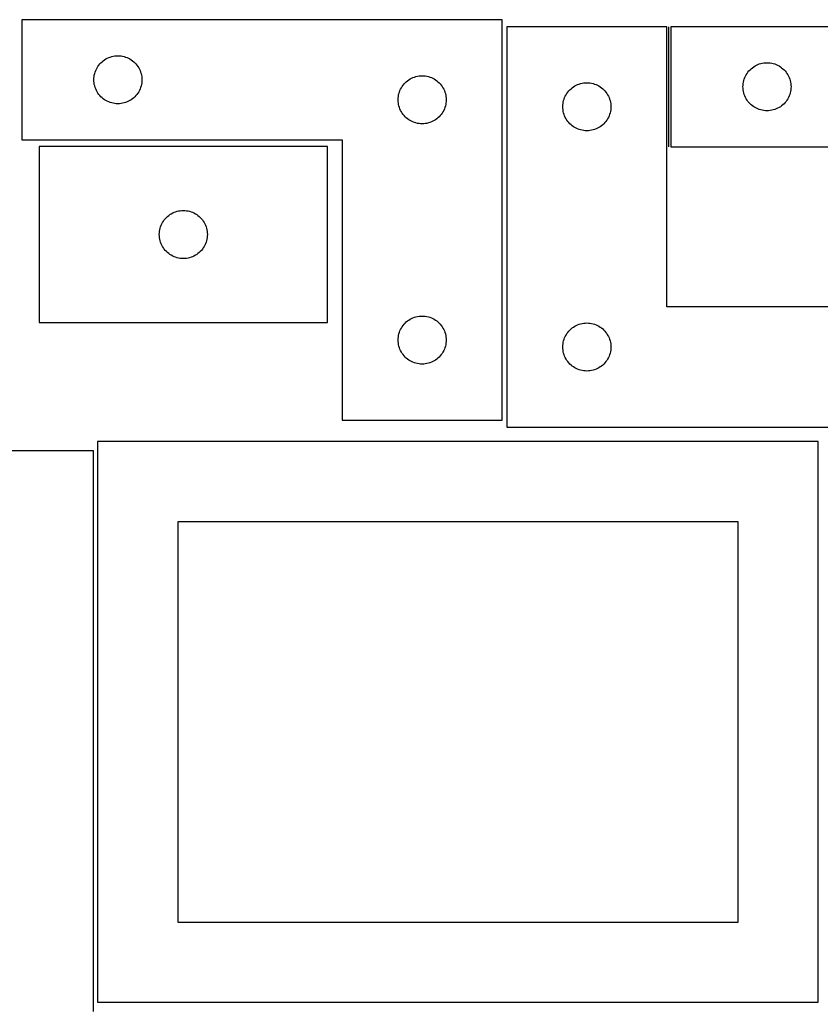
# Model space of a CAD drawing. Header units: millimetres. Extents: x 7 to 1243, y 7 to 2493.
# Tile 10 of 16: x 249 to 549, y 2124 to 2493. Entities that reach past the tile are written whole.
import ezdxf

# ---------------------------------------------------------------- set-up
doc = ezdxf.new("R2010")
doc.units = ezdxf.units.MM
doc.layers.add('COMMON', color=5, linetype='CONTINUOUS', true_color=0x0000ff)
doc.layers.add('CUT', color=7, linetype='CONTINUOUS', true_color=0x000000)

msp = doc.modelspace()

# ---------------------------------------------------------------- linework, layer by layer
at = {"layer": 'COMMON'}
msp.add_line((492.090542, 2445.639924), (492.090542, 2490.639924), dxfattribs=at)
at = {"layer": 'CUT'}
for p, q in [((429.633388, 2493.252965), (249.633388, 2493.252965)), ((249.633388, 2493.252965), (249.633388, 2448.252965)), ((429.633388, 2343.252965), (429.633388, 2493.252965)), ((491.340541, 2490.639924), (431.340541, 2490.639924)), ((431.340541, 2490.639924), (431.340541, 2340.639924)), ((491.340541, 2385.639924), (491.340541, 2490.639924)), ((672.840542, 2490.639924), (492.840542, 2490.639924)), ((492.840542, 2490.639924), (492.840542, 2445.639924)), ((280.633256, 2478.236191), (281.133388, 2478.547193)), ((281.133388, 2478.547193), (281.65279, 2478.824819)), ((281.65279, 2478.824819), (282.189237, 2479.06788)), ((282.189237, 2479.06788), (282.740433, 2479.275336)), ((282.740433, 2479.275336), (283.304017, 2479.446297)), ((283.304017, 2479.446297), (283.877575, 2479.580032)), ((283.877575, 2479.580032), (284.458653, 2479.675968)), ((284.458653, 2479.675968), (285.04476, 2479.733695)), ((285.04476, 2479.733695), (285.633388, 2479.752965)), ((285.633388, 2479.752965), (286.222016, 2479.733695)), ((286.222016, 2479.733695), (286.808124, 2479.675968)), ((286.808124, 2479.675968), (287.389201, 2479.580032)), ((287.389201, 2479.580032), (287.96276, 2479.446297)), ((287.96276, 2479.446297), (288.526344, 2479.275336)), ((288.526344, 2479.275336), (289.077539, 2479.06788)), ((289.077539, 2479.06788), (289.613987, 2478.824819)), ((289.613987, 2478.824819), (290.133388, 2478.547193)), ((290.133388, 2478.547193), (290.63352, 2478.236191)), ((277.561534, 2474.733563), (277.83916, 2475.252965)), ((277.83916, 2475.252965), (278.150162, 2475.753097)), ((278.150162, 2475.753097), (278.493208, 2476.231817)), ((278.493208, 2476.231817), (278.86683, 2476.687077)), ((278.86683, 2476.687077), (279.269427, 2477.116926)), ((279.269427, 2477.116926), (279.699276, 2477.519523)), ((279.699276, 2477.519523), (280.154535, 2477.893145)), ((280.154535, 2477.893145), (280.633256, 2478.236191)), ((290.63352, 2478.236191), (291.112241, 2477.893145)), ((291.112241, 2477.893145), (291.567501, 2477.519523)), ((291.567501, 2477.519523), (291.997349, 2477.116926)), ((291.997349, 2477.116926), (292.399947, 2476.687077)), ((292.399947, 2476.687077), (292.773568, 2476.231817)), ((292.773568, 2476.231817), (293.116615, 2475.753097)), ((293.116615, 2475.753097), (293.427617, 2475.252965)), ((293.427617, 2475.252965), (293.705243, 2474.733563)), ((522.476581, 2474.503885), (522.906429, 2474.906482)), ((522.906429, 2474.906482), (523.361689, 2475.280104)), ((523.361689, 2475.280104), (523.84041, 2475.623151)), ((523.84041, 2475.623151), (524.340542, 2475.934153)), ((524.340542, 2475.934153), (524.859943, 2476.211779)), ((524.859943, 2476.211779), (525.396391, 2476.45484)), ((525.396391, 2476.45484), (525.947586, 2476.662295)), ((525.947586, 2476.662295), (526.51117, 2476.833257)), ((526.51117, 2476.833257), (527.084729, 2476.966992)), ((527.084729, 2476.966992), (527.665806, 2477.062928)), ((527.665806, 2477.062928), (528.251913, 2477.120654)), ((528.251913, 2477.120654), (528.840542, 2477.139924)), ((528.840542, 2477.139924), (529.42917, 2477.120654)), ((529.42917, 2477.120654), (530.015277, 2477.062928)), ((530.015277, 2477.062928), (530.596355, 2476.966992)), ((530.596355, 2476.966992), (531.169913, 2476.833257)), ((531.169913, 2476.833257), (531.733497, 2476.662295)), ((531.733497, 2476.662295), (532.284693, 2476.45484)), ((532.284693, 2476.45484), (532.82114, 2476.211779)), ((532.82114, 2476.211779), (533.340542, 2475.934153)), ((533.340542, 2475.934153), (533.840674, 2475.623151)), ((533.840674, 2475.623151), (534.319394, 2475.280104)), ((534.319394, 2475.280104), (534.774654, 2474.906482)), ((534.774654, 2474.906482), (535.204503, 2474.503885)), ((276.633388, 2470.752965), (276.652658, 2471.341593)), ((276.652658, 2471.341593), (276.710385, 2471.9277)), ((276.710385, 2471.9277), (276.806321, 2472.508777)), ((276.806321, 2472.508777), (276.940056, 2473.082336)), ((276.940056, 2473.082336), (277.111017, 2473.64592)), ((277.111017, 2473.64592), (277.318473, 2474.197115)), ((277.318473, 2474.197115), (277.561534, 2474.733563)), ((293.705243, 2474.733563), (293.948304, 2474.197115)), ((293.948304, 2474.197115), (294.155759, 2473.64592)), ((294.155759, 2473.64592), (294.326721, 2473.082336)), ((294.326721, 2473.082336), (294.460456, 2472.508777)), ((294.460456, 2472.508777), (294.556392, 2471.9277)), ((294.556392, 2471.9277), (294.614119, 2471.341593)), ((294.614119, 2471.341593), (294.633388, 2470.752965)), ((395.133388, 2471.047193), (395.65279, 2471.324819)), ((395.65279, 2471.324819), (396.189237, 2471.56788)), ((396.189237, 2471.56788), (396.740433, 2471.775336)), ((396.740433, 2471.775336), (397.304017, 2471.946297)), ((397.304017, 2471.946297), (397.877575, 2472.080032)), ((397.877575, 2472.080032), (398.458653, 2472.175968)), ((398.458653, 2472.175968), (399.04476, 2472.233695)), ((399.04476, 2472.233695), (399.633388, 2472.252965)), ((399.633388, 2472.252965), (400.222016, 2472.233695)), ((400.222016, 2472.233695), (400.808124, 2472.175968)), ((400.808124, 2472.175968), (401.389201, 2472.080032)), ((401.389201, 2472.080032), (401.96276, 2471.946297)), ((401.96276, 2471.946297), (402.526344, 2471.775336)), ((402.526344, 2471.775336), (403.077539, 2471.56788)), ((403.077539, 2471.56788), (403.613987, 2471.324819)), ((403.613987, 2471.324819), (404.133388, 2471.047193)), ((520.31817, 2471.032879), (520.525626, 2471.584075)), ((520.525626, 2471.584075), (520.768687, 2472.120522)), ((520.768687, 2472.120522), (521.046313, 2472.639924)), ((521.046313, 2472.639924), (521.357315, 2473.140056)), ((521.357315, 2473.140056), (521.700362, 2473.618777)), ((521.700362, 2473.618777), (522.073983, 2474.074036)), ((522.073983, 2474.074036), (522.476581, 2474.503885)), ((535.204503, 2474.503885), (535.6071, 2474.074036)), ((535.6071, 2474.074036), (535.980722, 2473.618777)), ((535.980722, 2473.618777), (536.323768, 2473.140056)), ((536.323768, 2473.140056), (536.63477, 2472.639924)), ((536.63477, 2472.639924), (536.912396, 2472.120522)), ((536.912396, 2472.120522), (537.155457, 2471.584075)), ((537.155457, 2471.584075), (537.362913, 2471.032879)), ((276.652658, 2470.164336), (276.633388, 2470.752965)), ((276.710385, 2469.578229), (276.652658, 2470.164336)), ((276.806321, 2468.997152), (276.710385, 2469.578229)), ((276.940056, 2468.423593), (276.806321, 2468.997152)), ((277.111017, 2467.860009), (276.940056, 2468.423593)), ((277.318473, 2467.308814), (277.111017, 2467.860009)), ((294.155759, 2467.860009), (293.948304, 2467.308814)), ((294.326721, 2468.423593), (294.155759, 2467.860009)), ((294.460456, 2468.997152), (294.326721, 2468.423593)), ((294.556392, 2469.578229), (294.460456, 2468.997152)), ((294.614119, 2470.164336), (294.556392, 2469.578229)), ((294.633388, 2470.752965), (294.614119, 2470.164336)), ((391.561534, 2467.233563), (391.83916, 2467.752965)), ((391.83916, 2467.752965), (392.150162, 2468.253097)), ((392.150162, 2468.253097), (392.493208, 2468.731817)), ((392.493208, 2468.731817), (392.86683, 2469.187077)), ((392.86683, 2469.187077), (393.269427, 2469.616926)), ((393.269427, 2469.616926), (393.699276, 2470.019523)), ((393.699276, 2470.019523), (394.154535, 2470.393145)), ((394.154535, 2470.393145), (394.633256, 2470.736191)), ((394.633256, 2470.736191), (395.133388, 2471.047193)), ((404.133388, 2471.047193), (404.63352, 2470.736191)), ((404.63352, 2470.736191), (405.112241, 2470.393145)), ((405.112241, 2470.393145), (405.567501, 2470.019523)), ((405.567501, 2470.019523), (405.997349, 2469.616926)), ((405.997349, 2469.616926), (406.399947, 2469.187077)), ((406.399947, 2469.187077), (406.773568, 2468.731817)), ((406.773568, 2468.731817), (407.116615, 2468.253097)), ((407.116615, 2468.253097), (407.427617, 2467.752965)), ((407.427617, 2467.752965), (407.705243, 2467.233563)), ((455.406428, 2467.406482), (455.861688, 2467.780104)), ((455.861688, 2467.780104), (456.340409, 2468.123151)), ((456.340409, 2468.123151), (456.840541, 2468.434153)), ((456.840541, 2468.434153), (457.359942, 2468.711779)), ((457.359942, 2468.711779), (457.89639, 2468.95484)), ((457.89639, 2468.95484), (458.447585, 2469.162295)), ((458.447585, 2469.162295), (459.011169, 2469.333257)), ((459.011169, 2469.333257), (459.584728, 2469.466992)), ((459.584728, 2469.466992), (460.165805, 2469.562928)), ((460.165805, 2469.562928), (460.751912, 2469.620654)), ((460.751912, 2469.620654), (461.340541, 2469.639924)), ((461.340541, 2469.639924), (461.929169, 2469.620654)), ((461.929169, 2469.620654), (462.515276, 2469.562928)), ((462.515276, 2469.562928), (463.096354, 2469.466992)), ((463.096354, 2469.466992), (463.669912, 2469.333257)), ((463.669912, 2469.333257), (464.233496, 2469.162295)), ((464.233496, 2469.162295), (464.784692, 2468.95484)), ((464.784692, 2468.95484), (465.321139, 2468.711779)), ((465.321139, 2468.711779), (465.840541, 2468.434153)), ((465.840541, 2468.434153), (466.340673, 2468.123151)), ((466.340673, 2468.123151), (466.819393, 2467.780104)), ((466.819393, 2467.780104), (467.274653, 2467.406482)), ((519.840542, 2468.139924), (519.859811, 2468.728552)), ((519.859811, 2467.551296), (519.840542, 2468.139924)), ((519.859811, 2468.728552), (519.917538, 2469.31466)), ((519.917538, 2466.965188), (519.859811, 2467.551296)), ((519.917538, 2469.31466), (520.013474, 2469.895737)), ((520.013474, 2469.895737), (520.147209, 2470.469295)), ((520.147209, 2470.469295), (520.31817, 2471.032879)), ((537.362913, 2471.032879), (537.533874, 2470.469295)), ((537.533874, 2470.469295), (537.667609, 2469.895737)), ((537.667609, 2469.895737), (537.763545, 2469.31466)), ((537.763545, 2469.31466), (537.821272, 2468.728552)), ((537.821272, 2467.551296), (537.763545, 2466.965188)), ((537.821272, 2468.728552), (537.840542, 2468.139924)), ((537.840542, 2468.139924), (537.821272, 2467.551296)), ((277.561534, 2466.772366), (277.318473, 2467.308814)), ((277.83916, 2466.252965), (277.561534, 2466.772366)), ((278.150162, 2465.752832), (277.83916, 2466.252965)), ((278.493208, 2465.274112), (278.150162, 2465.752832)), ((278.86683, 2464.818852), (278.493208, 2465.274112)), ((279.269427, 2464.389004), (278.86683, 2464.818852)), ((279.699276, 2463.986406), (279.269427, 2464.389004)), ((280.154535, 2463.612785), (279.699276, 2463.986406)), ((291.567501, 2463.986406), (291.112241, 2463.612785)), ((291.997349, 2464.389004), (291.567501, 2463.986406)), ((292.399947, 2464.818852), (291.997349, 2464.389004)), ((292.773568, 2465.274112), (292.399947, 2464.818852)), ((293.116615, 2465.752832), (292.773568, 2465.274112)), ((293.427617, 2466.252965), (293.116615, 2465.752832)), ((293.705243, 2466.772366), (293.427617, 2466.252965)), ((293.948304, 2467.308814), (293.705243, 2466.772366)), ((390.633388, 2463.252965), (390.652658, 2463.841593)), ((390.652658, 2463.841593), (390.710385, 2464.4277)), ((390.710385, 2464.4277), (390.806321, 2465.008777)), ((390.806321, 2465.008777), (390.940056, 2465.582336)), ((390.940056, 2465.582336), (391.111017, 2466.14592)), ((391.111017, 2466.14592), (391.318473, 2466.697115)), ((391.318473, 2466.697115), (391.561534, 2467.233563)), ((407.705243, 2467.233563), (407.948304, 2466.697115)), ((407.948304, 2466.697115), (408.155759, 2466.14592)), ((408.155759, 2466.14592), (408.326721, 2465.582336)), ((408.326721, 2465.582336), (408.460456, 2465.008777)), ((408.460456, 2465.008777), (408.556392, 2464.4277)), ((408.556392, 2464.4277), (408.614119, 2463.841593)), ((408.614119, 2463.841593), (408.633388, 2463.252965)), ((452.818169, 2463.532879), (453.025625, 2464.084075)), ((453.025625, 2464.084075), (453.268686, 2464.620522)), ((453.268686, 2464.620522), (453.546312, 2465.139924)), ((453.546312, 2465.139924), (453.857314, 2465.640056)), ((453.857314, 2465.640056), (454.200361, 2466.118777)), ((454.200361, 2466.118777), (454.573982, 2466.574036)), ((454.573982, 2466.574036), (454.97658, 2467.003885)), ((454.97658, 2467.003885), (455.406428, 2467.406482)), ((467.274653, 2467.406482), (467.704502, 2467.003885)), ((467.704502, 2467.003885), (468.107099, 2466.574036)), ((468.107099, 2466.574036), (468.480721, 2466.118777)), ((468.480721, 2466.118777), (468.823767, 2465.640056)), ((468.823767, 2465.640056), (469.134769, 2465.139924)), ((469.134769, 2465.139924), (469.412395, 2464.620522)), ((469.412395, 2464.620522), (469.655456, 2464.084075)), ((469.655456, 2464.084075), (469.862912, 2463.532879)), ((520.013474, 2466.384111), (519.917538, 2466.965188)), ((520.147209, 2465.810553), (520.013474, 2466.384111)), ((520.31817, 2465.246969), (520.147209, 2465.810553)), ((520.525626, 2464.695773), (520.31817, 2465.246969)), ((520.768687, 2464.159326), (520.525626, 2464.695773)), ((521.046313, 2463.639924), (520.768687, 2464.159326)), ((536.912396, 2464.159326), (536.63477, 2463.639924)), ((537.155457, 2464.695773), (536.912396, 2464.159326)), ((537.362913, 2465.246969), (537.155457, 2464.695773)), ((537.533874, 2465.810553), (537.362913, 2465.246969)), ((537.667609, 2466.384111), (537.533874, 2465.810553)), ((537.763545, 2466.965188), (537.667609, 2466.384111)), ((280.633256, 2463.269738), (280.154535, 2463.612785)), ((281.133388, 2462.958736), (280.633256, 2463.269738)), ((281.65279, 2462.68111), (281.133388, 2462.958736)), ((282.189237, 2462.438049), (281.65279, 2462.68111)), ((282.740433, 2462.230593), (282.189237, 2462.438049)), ((283.304017, 2462.059632), (282.740433, 2462.230593)), ((283.877575, 2461.925897), (283.304017, 2462.059632)), ((284.458653, 2461.829961), (283.877575, 2461.925897)), ((285.04476, 2461.772234), (284.458653, 2461.829961)), ((285.633388, 2461.752965), (285.04476, 2461.772234)), ((286.222016, 2461.772234), (285.633388, 2461.752965)), ((286.808124, 2461.829961), (286.222016, 2461.772234)), ((287.389201, 2461.925897), (286.808124, 2461.829961)), ((287.96276, 2462.059632), (287.389201, 2461.925897)), ((288.526344, 2462.230593), (287.96276, 2462.059632)), ((289.077539, 2462.438049), (288.526344, 2462.230593)), ((289.613987, 2462.68111), (289.077539, 2462.438049)), ((290.133388, 2462.958736), (289.613987, 2462.68111)), ((290.63352, 2463.269738), (290.133388, 2462.958736)), ((291.112241, 2463.612785), (290.63352, 2463.269738)), ((390.652658, 2462.664336), (390.633388, 2463.252965)), ((390.710385, 2462.078229), (390.652658, 2462.664336)), ((390.806321, 2461.497152), (390.710385, 2462.078229)), ((390.940056, 2460.923593), (390.806321, 2461.497152)), ((391.111017, 2460.360009), (390.940056, 2460.923593)), ((391.318473, 2459.808814), (391.111017, 2460.360009)), ((408.155759, 2460.360009), (407.948304, 2459.808814)), ((408.326721, 2460.923593), (408.155759, 2460.360009)), ((408.460456, 2461.497152), (408.326721, 2460.923593)), ((408.556392, 2462.078229), (408.460456, 2461.497152)), ((408.614119, 2462.664336), (408.556392, 2462.078229)), ((408.633388, 2463.252965), (408.614119, 2462.664336)), ((452.340541, 2460.639924), (452.35981, 2461.228552)), ((452.35981, 2460.051296), (452.340541, 2460.639924)), ((452.35981, 2461.228552), (452.417537, 2461.81466)), ((452.417537, 2461.81466), (452.513473, 2462.395737)), ((452.513473, 2462.395737), (452.647208, 2462.969295)), ((452.647208, 2462.969295), (452.818169, 2463.532879)), ((469.862912, 2463.532879), (470.033873, 2462.969295)), ((470.033873, 2462.969295), (470.167608, 2462.395737)), ((470.167608, 2462.395737), (470.263544, 2461.81466)), ((470.263544, 2461.81466), (470.321271, 2461.228552)), ((470.321271, 2461.228552), (470.340541, 2460.639924)), ((470.340541, 2460.639924), (470.321271, 2460.051296)), ((521.357315, 2463.139792), (521.046313, 2463.639924)), ((521.700362, 2462.661071), (521.357315, 2463.139792)), ((522.073983, 2462.205812), (521.700362, 2462.661071)), ((522.476581, 2461.775963), (522.073983, 2462.205812)), ((522.906429, 2461.373366), (522.476581, 2461.775963)), ((523.361689, 2460.999744), (522.906429, 2461.373366)), ((523.84041, 2460.656698), (523.361689, 2460.999744)), ((524.340542, 2460.345695), (523.84041, 2460.656698)), ((524.859943, 2460.068069), (524.340542, 2460.345695)), ((533.340542, 2460.345695), (532.82114, 2460.068069)), ((533.840674, 2460.656698), (533.340542, 2460.345695)), ((534.319394, 2460.999744), (533.840674, 2460.656698)), ((534.774654, 2461.373366), (534.319394, 2460.999744)), ((535.204503, 2461.775963), (534.774654, 2461.373366)), ((535.6071, 2462.205812), (535.204503, 2461.775963)), ((535.980722, 2462.661071), (535.6071, 2462.205812)), ((536.323768, 2463.139792), (535.980722, 2462.661071)), ((536.63477, 2463.639924), (536.323768, 2463.139792)), ((391.561534, 2459.272366), (391.318473, 2459.808814)), ((391.83916, 2458.752965), (391.561534, 2459.272366)), ((392.150162, 2458.252832), (391.83916, 2458.752965)), ((392.493208, 2457.774112), (392.150162, 2458.252832)), ((392.86683, 2457.318852), (392.493208, 2457.774112)), ((393.269427, 2456.889004), (392.86683, 2457.318852)), ((393.699276, 2456.486406), (393.269427, 2456.889004)), ((394.154535, 2456.112785), (393.699276, 2456.486406)), ((405.567501, 2456.486406), (405.112241, 2456.112785)), ((405.997349, 2456.889004), (405.567501, 2456.486406)), ((406.399947, 2457.318852), (405.997349, 2456.889004)), ((406.773568, 2457.774112), (406.399947, 2457.318852)), ((407.116615, 2458.252832), (406.773568, 2457.774112)), ((407.427617, 2458.752965), (407.116615, 2458.252832)), ((407.705243, 2459.272366), (407.427617, 2458.752965)), ((407.948304, 2459.808814), (407.705243, 2459.272366)), ((452.417537, 2459.465188), (452.35981, 2460.051296)), ((452.513473, 2458.884111), (452.417537, 2459.465188)), ((452.647208, 2458.310553), (452.513473, 2458.884111)), ((452.818169, 2457.746969), (452.647208, 2458.310553)), ((453.025625, 2457.195773), (452.818169, 2457.746969)), ((453.268686, 2456.659326), (453.025625, 2457.195773)), ((453.546312, 2456.139924), (453.268686, 2456.659326)), ((469.412395, 2456.659326), (469.134769, 2456.139924)), ((469.655456, 2457.195773), (469.412395, 2456.659326)), ((469.862912, 2457.746969), (469.655456, 2457.195773)), ((470.033873, 2458.310553), (469.862912, 2457.746969)), ((470.167608, 2458.884111), (470.033873, 2458.310553)), ((470.263544, 2459.465188), (470.167608, 2458.884111)), ((470.321271, 2460.051296), (470.263544, 2459.465188)), ((525.396391, 2459.825008), (524.859943, 2460.068069)), ((525.947586, 2459.617553), (525.396391, 2459.825008)), ((526.51117, 2459.446592), (525.947586, 2459.617553)), ((527.084729, 2459.312857), (526.51117, 2459.446592)), ((527.665806, 2459.21692), (527.084729, 2459.312857)), ((528.251913, 2459.159194), (527.665806, 2459.21692)), ((528.840542, 2459.139924), (528.251913, 2459.159194)), ((529.42917, 2459.159194), (528.840542, 2459.139924)), ((530.015277, 2459.21692), (529.42917, 2459.159194)), ((530.596355, 2459.312857), (530.015277, 2459.21692)), ((531.169913, 2459.446592), (530.596355, 2459.312857)), ((531.733497, 2459.617553), (531.169913, 2459.446592)), ((532.284693, 2459.825008), (531.733497, 2459.617553)), ((532.82114, 2460.068069), (532.284693, 2459.825008)), ((394.633256, 2455.769738), (394.154535, 2456.112785)), ((395.133388, 2455.458736), (394.633256, 2455.769738)), ((395.65279, 2455.18111), (395.133388, 2455.458736)), ((396.189237, 2454.938049), (395.65279, 2455.18111)), ((396.740433, 2454.730593), (396.189237, 2454.938049)), ((397.304017, 2454.559632), (396.740433, 2454.730593)), ((397.877575, 2454.425897), (397.304017, 2454.559632)), ((398.458653, 2454.329961), (397.877575, 2454.425897)), ((399.04476, 2454.272234), (398.458653, 2454.329961)), ((399.633388, 2454.252965), (399.04476, 2454.272234)), ((400.222016, 2454.272234), (399.633388, 2454.252965)), ((400.808124, 2454.329961), (400.222016, 2454.272234)), ((401.389201, 2454.425897), (400.808124, 2454.329961)), ((401.96276, 2454.559632), (401.389201, 2454.425897)), ((402.526344, 2454.730593), (401.96276, 2454.559632)), ((403.077539, 2454.938049), (402.526344, 2454.730593)), ((403.613987, 2455.18111), (403.077539, 2454.938049)), ((404.133388, 2455.458736), (403.613987, 2455.18111)), ((404.63352, 2455.769738), (404.133388, 2455.458736)), ((405.112241, 2456.112785), (404.63352, 2455.769738)), ((453.857314, 2455.639792), (453.546312, 2456.139924)), ((454.200361, 2455.161071), (453.857314, 2455.639792)), ((454.573982, 2454.705812), (454.200361, 2455.161071)), ((454.97658, 2454.275963), (454.573982, 2454.705812)), ((455.406428, 2453.873366), (454.97658, 2454.275963)), ((455.861688, 2453.499744), (455.406428, 2453.873366)), ((456.340409, 2453.156698), (455.861688, 2453.499744)), ((456.840541, 2452.845695), (456.340409, 2453.156698)), ((457.359942, 2452.568069), (456.840541, 2452.845695)), ((465.840541, 2452.845695), (465.321139, 2452.568069)), ((466.340673, 2453.156698), (465.840541, 2452.845695)), ((466.819393, 2453.499744), (466.340673, 2453.156698)), ((467.274653, 2453.873366), (466.819393, 2453.499744)), ((467.704502, 2454.275963), (467.274653, 2453.873366)), ((468.107099, 2454.705812), (467.704502, 2454.275963)), ((468.480721, 2455.161071), (468.107099, 2454.705812)), ((468.823767, 2455.639792), (468.480721, 2455.161071)), ((469.134769, 2456.139924), (468.823767, 2455.639792)), ((457.89639, 2452.325008), (457.359942, 2452.568069)), ((458.447585, 2452.117553), (457.89639, 2452.325008)), ((459.011169, 2451.946592), (458.447585, 2452.117553)), ((459.584728, 2451.812857), (459.011169, 2451.946592)), ((460.165805, 2451.71692), (459.584728, 2451.812857)), ((460.751912, 2451.659194), (460.165805, 2451.71692)), ((461.340541, 2451.639924), (460.751912, 2451.659194)), ((461.929169, 2451.659194), (461.340541, 2451.639924)), ((462.515276, 2451.71692), (461.929169, 2451.659194)), ((463.096354, 2451.812857), (462.515276, 2451.71692)), ((463.669912, 2451.946592), (463.096354, 2451.812857)), ((464.233496, 2452.117553), (463.669912, 2451.946592)), ((464.784692, 2452.325008), (464.233496, 2452.117553)), ((465.321139, 2452.568069), (464.784692, 2452.325008)), ((249.633388, 2448.252965), (369.633388, 2448.252965)), ((364.15457, 2445.780061), (256.15457, 2445.780061)), ((256.15457, 2445.780061), (256.15457, 2379.780061)), ((364.15457, 2379.780061), (364.15457, 2445.780061)), ((369.633388, 2448.252965), (369.633388, 2343.252965)), ((492.840542, 2445.639924), (612.840542, 2445.639924)), ((303.790609, 2419.144022), (304.220458, 2419.546619)), ((304.220458, 2419.546619), (304.675717, 2419.920241)), ((304.675717, 2419.920241), (305.154438, 2420.263287)), ((305.154438, 2420.263287), (305.65457, 2420.574289)), ((305.65457, 2420.574289), (306.173972, 2420.851915)), ((306.173972, 2420.851915), (306.710419, 2421.094977)), ((306.710419, 2421.094977), (307.261615, 2421.302432)), ((307.261615, 2421.302432), (307.825199, 2421.473393)), ((307.825199, 2421.473393), (308.398757, 2421.607128)), ((308.398757, 2421.607128), (308.979835, 2421.703065)), ((308.979835, 2421.703065), (309.565942, 2421.760791)), ((309.565942, 2421.760791), (310.15457, 2421.780061)), ((310.15457, 2421.780061), (310.743198, 2421.760791)), ((310.743198, 2421.760791), (311.329306, 2421.703065)), ((311.329306, 2421.703065), (311.910383, 2421.607128)), ((311.910383, 2421.607128), (312.483942, 2421.473393)), ((312.483942, 2421.473393), (313.047526, 2421.302432)), ((313.047526, 2421.302432), (313.598721, 2421.094977)), ((313.598721, 2421.094977), (314.135169, 2420.851915)), ((314.135169, 2420.851915), (314.65457, 2420.574289)), ((314.65457, 2420.574289), (315.154702, 2420.263287)), ((315.154702, 2420.263287), (315.633423, 2419.920241)), ((315.633423, 2419.920241), (316.088683, 2419.546619)), ((316.088683, 2419.546619), (316.518531, 2419.144022)), ((301.632199, 2415.673016), (301.839655, 2416.224212)), ((301.839655, 2416.224212), (302.082716, 2416.760659)), ((302.082716, 2416.760659), (302.360342, 2417.280061)), ((302.360342, 2417.280061), (302.671344, 2417.780193)), ((302.671344, 2417.780193), (303.01439, 2418.258914)), ((303.01439, 2418.258914), (303.388012, 2418.714173)), ((303.388012, 2418.714173), (303.790609, 2419.144022)), ((316.518531, 2419.144022), (316.921129, 2418.714173)), ((316.921129, 2418.714173), (317.29475, 2418.258914)), ((317.29475, 2418.258914), (317.637797, 2417.780193)), ((317.637797, 2417.780193), (317.948799, 2417.280061)), ((317.948799, 2417.280061), (318.226425, 2416.760659)), ((318.226425, 2416.760659), (318.469486, 2416.224212)), ((318.469486, 2416.224212), (318.676941, 2415.673016)), ((301.15457, 2412.780061), (301.17384, 2413.368689)), ((301.17384, 2412.191433), (301.15457, 2412.780061)), ((301.17384, 2413.368689), (301.231567, 2413.954797)), ((301.231567, 2411.605325), (301.17384, 2412.191433)), ((301.231567, 2413.954797), (301.327503, 2414.535874)), ((301.327503, 2414.535874), (301.461238, 2415.109432)), ((301.461238, 2415.109432), (301.632199, 2415.673016)), ((318.676941, 2415.673016), (318.847903, 2415.109432)), ((318.847903, 2415.109432), (318.981638, 2414.535874)), ((318.981638, 2414.535874), (319.077574, 2413.954797)), ((319.077574, 2413.954797), (319.135301, 2413.368689)), ((319.135301, 2412.191433), (319.077574, 2411.605325)), ((319.135301, 2413.368689), (319.15457, 2412.780061)), ((319.15457, 2412.780061), (319.135301, 2412.191433)), ((301.327503, 2411.024248), (301.231567, 2411.605325)), ((301.461238, 2410.450689), (301.327503, 2411.024248)), ((301.632199, 2409.887106), (301.461238, 2410.450689)), ((301.839655, 2409.33591), (301.632199, 2409.887106)), ((302.082716, 2408.799463), (301.839655, 2409.33591)), ((302.360342, 2408.280061), (302.082716, 2408.799463)), ((318.226425, 2408.799463), (317.948799, 2408.280061)), ((318.469486, 2409.33591), (318.226425, 2408.799463)), ((318.676941, 2409.887106), (318.469486, 2409.33591)), ((318.847903, 2410.450689), (318.676941, 2409.887106)), ((318.981638, 2411.024248), (318.847903, 2410.450689)), ((319.077574, 2411.605325), (318.981638, 2411.024248)), ((302.671344, 2407.779929), (302.360342, 2408.280061)), ((303.01439, 2407.301208), (302.671344, 2407.779929)), ((303.388012, 2406.845948), (303.01439, 2407.301208)), ((303.790609, 2406.4161), (303.388012, 2406.845948)), ((304.220458, 2406.013503), (303.790609, 2406.4161)), ((304.675717, 2405.639881), (304.220458, 2406.013503)), ((305.154438, 2405.296834), (304.675717, 2405.639881)), ((305.65457, 2404.985832), (305.154438, 2405.296834)), ((306.173972, 2404.708206), (305.65457, 2404.985832)), ((314.65457, 2404.985832), (314.135169, 2404.708206)), ((315.154702, 2405.296834), (314.65457, 2404.985832)), ((315.633423, 2405.639881), (315.154702, 2405.296834)), ((316.088683, 2406.013503), (315.633423, 2405.639881)), ((316.518531, 2406.4161), (316.088683, 2406.013503)), ((316.921129, 2406.845948), (316.518531, 2406.4161)), ((317.29475, 2407.301208), (316.921129, 2406.845948)), ((317.637797, 2407.779929), (317.29475, 2407.301208)), ((317.948799, 2408.280061), (317.637797, 2407.779929)), ((306.710419, 2404.465145), (306.173972, 2404.708206)), ((307.261615, 2404.25769), (306.710419, 2404.465145)), ((307.825199, 2404.086728), (307.261615, 2404.25769)), ((308.398757, 2403.952993), (307.825199, 2404.086728)), ((308.979835, 2403.857057), (308.398757, 2403.952993)), ((309.565942, 2403.79933), (308.979835, 2403.857057)), ((310.15457, 2403.780061), (309.565942, 2403.79933)), ((310.743198, 2403.79933), (310.15457, 2403.780061)), ((311.329306, 2403.857057), (310.743198, 2403.79933)), ((311.910383, 2403.952993), (311.329306, 2403.857057)), ((312.483942, 2404.086728), (311.910383, 2403.952993)), ((313.047526, 2404.25769), (312.483942, 2404.086728)), ((313.598721, 2404.465145), (313.047526, 2404.25769)), ((314.135169, 2404.708206), (313.598721, 2404.465145)), ((611.340541, 2385.639924), (491.340541, 2385.639924)), ((256.15457, 2379.780061), (364.15457, 2379.780061)), ((392.493208, 2378.731817), (392.86683, 2379.187077)), ((392.86683, 2379.187077), (393.269427, 2379.616926)), ((393.269427, 2379.616926), (393.699276, 2380.019523)), ((393.699276, 2380.019523), (394.154535, 2380.393145)), ((394.154535, 2380.393145), (394.633256, 2380.736191)), ((394.633256, 2380.736191), (395.133388, 2381.047193)), ((395.133388, 2381.047193), (395.65279, 2381.324819)), ((395.65279, 2381.324819), (396.189237, 2381.56788)), ((396.189237, 2381.56788), (396.740433, 2381.775336)), ((396.740433, 2381.775336), (397.304017, 2381.946297)), ((397.304017, 2381.946297), (397.877575, 2382.080032)), ((397.877575, 2382.080032), (398.458653, 2382.175968)), ((398.458653, 2382.175968), (399.04476, 2382.233695)), ((399.04476, 2382.233695), (399.633388, 2382.252965)), ((399.633388, 2382.252965), (400.222016, 2382.233695)), ((400.222016, 2382.233695), (400.808124, 2382.175968)), ((400.808124, 2382.175968), (401.389201, 2382.080032)), ((401.389201, 2382.080032), (401.96276, 2381.946297)), ((401.96276, 2381.946297), (402.526344, 2381.775336)), ((402.526344, 2381.775336), (403.077539, 2381.56788)), ((403.077539, 2381.56788), (403.613987, 2381.324819)), ((403.613987, 2381.324819), (404.133388, 2381.047193)), ((404.133388, 2381.047193), (404.63352, 2380.736191)), ((404.63352, 2380.736191), (405.112241, 2380.393145)), ((405.112241, 2380.393145), (405.567501, 2380.019523)), ((405.567501, 2380.019523), (405.997349, 2379.616926)), ((405.997349, 2379.616926), (406.399947, 2379.187077)), ((406.399947, 2379.187077), (406.773568, 2378.731817)), ((457.89639, 2378.95484), (458.447585, 2379.162295)), ((458.447585, 2379.162295), (459.011169, 2379.333257)), ((459.011169, 2379.333257), (459.584728, 2379.466992)), ((459.584728, 2379.466992), (460.165805, 2379.562928)), ((460.165805, 2379.562928), (460.751912, 2379.620654)), ((460.751912, 2379.620654), (461.340541, 2379.639924)), ((461.340541, 2379.639924), (461.929169, 2379.620654)), ((461.929169, 2379.620654), (462.515276, 2379.562928)), ((462.515276, 2379.562928), (463.096354, 2379.466992)), ((463.096354, 2379.466992), (463.669912, 2379.333257)), ((463.669912, 2379.333257), (464.233496, 2379.162295)), ((464.233496, 2379.162295), (464.784692, 2378.95484)), ((390.806321, 2375.008777), (390.940056, 2375.582336)), ((390.940056, 2375.582336), (391.111017, 2376.14592)), ((391.111017, 2376.14592), (391.318473, 2376.697115)), ((391.318473, 2376.697115), (391.561534, 2377.233563)), ((391.561534, 2377.233563), (391.83916, 2377.752965)), ((391.83916, 2377.752965), (392.150162, 2378.253097)), ((392.150162, 2378.253097), (392.493208, 2378.731817)), ((406.773568, 2378.731817), (407.116615, 2378.253097)), ((407.116615, 2378.253097), (407.427617, 2377.752965)), ((407.427617, 2377.752965), (407.705243, 2377.233563)), ((407.705243, 2377.233563), (407.948304, 2376.697115)), ((407.948304, 2376.697115), (408.155759, 2376.14592)), ((408.155759, 2376.14592), (408.326721, 2375.582336)), ((408.326721, 2375.582336), (408.460456, 2375.008777)), ((453.546312, 2375.139924), (453.857314, 2375.640056)), ((453.857314, 2375.640056), (454.200361, 2376.118777)), ((454.200361, 2376.118777), (454.573982, 2376.574036)), ((454.573982, 2376.574036), (454.97658, 2377.003885)), ((454.97658, 2377.003885), (455.406428, 2377.406482)), ((455.406428, 2377.406482), (455.861688, 2377.780104)), ((455.861688, 2377.780104), (456.340409, 2378.123151)), ((456.340409, 2378.123151), (456.840541, 2378.434153)), ((456.840541, 2378.434153), (457.359942, 2378.711779)), ((457.359942, 2378.711779), (457.89639, 2378.95484)), ((464.784692, 2378.95484), (465.321139, 2378.711779)), ((465.321139, 2378.711779), (465.840541, 2378.434153)), ((465.840541, 2378.434153), (466.340673, 2378.123151)), ((466.340673, 2378.123151), (466.819393, 2377.780104)), ((466.819393, 2377.780104), (467.274653, 2377.406482)), ((467.274653, 2377.406482), (467.704502, 2377.003885)), ((467.704502, 2377.003885), (468.107099, 2376.574036)), ((468.107099, 2376.574036), (468.480721, 2376.118777)), ((468.480721, 2376.118777), (468.823767, 2375.640056)), ((468.823767, 2375.640056), (469.134769, 2375.139924)), ((390.633388, 2373.252965), (390.652658, 2373.841593)), ((390.652658, 2372.664336), (390.633388, 2373.252965)), ((390.652658, 2373.841593), (390.710385, 2374.4277)), ((390.710385, 2372.078229), (390.652658, 2372.664336)), ((390.710385, 2374.4277), (390.806321, 2375.008777)), ((390.806321, 2371.497152), (390.710385, 2372.078229)), ((408.460456, 2375.008777), (408.556392, 2374.4277)), ((408.556392, 2372.078229), (408.460456, 2371.497152)), ((408.556392, 2374.4277), (408.614119, 2373.841593)), ((408.614119, 2372.664336), (408.556392, 2372.078229)), ((408.614119, 2373.841593), (408.633388, 2373.252965)), ((408.633388, 2373.252965), (408.614119, 2372.664336)), ((452.35981, 2371.228552), (452.417537, 2371.81466)), ((452.417537, 2371.81466), (452.513473, 2372.395737)), ((452.513473, 2372.395737), (452.647208, 2372.969295)), ((452.647208, 2372.969295), (452.818169, 2373.532879)), ((452.818169, 2373.532879), (453.025625, 2374.084075)), ((453.025625, 2374.084075), (453.268686, 2374.620522)), ((453.268686, 2374.620522), (453.546312, 2375.139924)), ((469.134769, 2375.139924), (469.412395, 2374.620522)), ((469.412395, 2374.620522), (469.655456, 2374.084075)), ((469.655456, 2374.084075), (469.862912, 2373.532879)), ((469.862912, 2373.532879), (470.033873, 2372.969295)), ((470.033873, 2372.969295), (470.167608, 2372.395737)), ((470.167608, 2372.395737), (470.263544, 2371.81466)), ((470.263544, 2371.81466), (470.321271, 2371.228552)), ((390.940056, 2370.923593), (390.806321, 2371.497152)), ((391.111017, 2370.360009), (390.940056, 2370.923593)), ((391.318473, 2369.808814), (391.111017, 2370.360009)), ((391.561534, 2369.272366), (391.318473, 2369.808814)), ((391.83916, 2368.752965), (391.561534, 2369.272366)), ((392.150162, 2368.252832), (391.83916, 2368.752965)), ((392.493208, 2367.774112), (392.150162, 2368.252832)), ((407.116615, 2368.252832), (406.773568, 2367.774112)), ((407.427617, 2368.752965), (407.116615, 2368.252832)), ((407.705243, 2369.272366), (407.427617, 2368.752965)), ((407.948304, 2369.808814), (407.705243, 2369.272366)), ((408.155759, 2370.360009), (407.948304, 2369.808814)), ((408.326721, 2370.923593), (408.155759, 2370.360009)), ((408.460456, 2371.497152), (408.326721, 2370.923593)), ((452.340541, 2370.639924), (452.35981, 2371.228552)), ((452.35981, 2370.051296), (452.340541, 2370.639924)), ((452.417537, 2369.465188), (452.35981, 2370.051296)), ((452.513473, 2368.884111), (452.417537, 2369.465188)), ((452.647208, 2368.310553), (452.513473, 2368.884111)), ((452.818169, 2367.746969), (452.647208, 2368.310553)), ((470.033873, 2368.310553), (469.862912, 2367.746969)), ((470.167608, 2368.884111), (470.033873, 2368.310553)), ((470.263544, 2369.465188), (470.167608, 2368.884111)), ((470.321271, 2370.051296), (470.263544, 2369.465188)), ((470.321271, 2371.228552), (470.340541, 2370.639924)), ((470.340541, 2370.639924), (470.321271, 2370.051296)), ((392.86683, 2367.318852), (392.493208, 2367.774112)), ((393.269427, 2366.889004), (392.86683, 2367.318852)), ((393.699276, 2366.486406), (393.269427, 2366.889004)), ((394.154535, 2366.112785), (393.699276, 2366.486406)), ((394.633256, 2365.769738), (394.154535, 2366.112785)), ((395.133388, 2365.458736), (394.633256, 2365.769738)), ((395.65279, 2365.18111), (395.133388, 2365.458736)), ((396.189237, 2364.938049), (395.65279, 2365.18111)), ((396.740433, 2364.730593), (396.189237, 2364.938049)), ((397.304017, 2364.559632), (396.740433, 2364.730593)), ((397.877575, 2364.425897), (397.304017, 2364.559632)), ((398.458653, 2364.329961), (397.877575, 2364.425897)), ((399.04476, 2364.272234), (398.458653, 2364.329961)), ((399.633388, 2364.252965), (399.04476, 2364.272234)), ((400.222016, 2364.272234), (399.633388, 2364.252965)), ((400.808124, 2364.329961), (400.222016, 2364.272234)), ((401.389201, 2364.425897), (400.808124, 2364.329961)), ((401.96276, 2364.559632), (401.389201, 2364.425897)), ((402.526344, 2364.730593), (401.96276, 2364.559632)), ((403.077539, 2364.938049), (402.526344, 2364.730593)), ((403.613987, 2365.18111), (403.077539, 2364.938049)), ((404.133388, 2365.458736), (403.613987, 2365.18111)), ((404.63352, 2365.769738), (404.133388, 2365.458736)), ((405.112241, 2366.112785), (404.63352, 2365.769738)), ((405.567501, 2366.486406), (405.112241, 2366.112785)), ((405.997349, 2366.889004), (405.567501, 2366.486406)), ((406.399947, 2367.318852), (405.997349, 2366.889004)), ((406.773568, 2367.774112), (406.399947, 2367.318852)), ((453.025625, 2367.195773), (452.818169, 2367.746969)), ((453.268686, 2366.659326), (453.025625, 2367.195773)), ((453.546312, 2366.139924), (453.268686, 2366.659326)), ((453.857314, 2365.639792), (453.546312, 2366.139924)), ((454.200361, 2365.161071), (453.857314, 2365.639792)), ((454.573982, 2364.705812), (454.200361, 2365.161071)), ((454.97658, 2364.275963), (454.573982, 2364.705812)), ((455.406428, 2363.873366), (454.97658, 2364.275963)), ((467.704502, 2364.275963), (467.274653, 2363.873366)), ((468.107099, 2364.705812), (467.704502, 2364.275963)), ((468.480721, 2365.161071), (468.107099, 2364.705812)), ((468.823767, 2365.639792), (468.480721, 2365.161071)), ((469.134769, 2366.139924), (468.823767, 2365.639792)), ((469.412395, 2366.659326), (469.134769, 2366.139924)), ((469.655456, 2367.195773), (469.412395, 2366.659326)), ((469.862912, 2367.746969), (469.655456, 2367.195773)), ((455.861688, 2363.499744), (455.406428, 2363.873366)), ((456.340409, 2363.156698), (455.861688, 2363.499744)), ((456.840541, 2362.845695), (456.340409, 2363.156698)), ((457.359942, 2362.568069), (456.840541, 2362.845695)), ((457.89639, 2362.325008), (457.359942, 2362.568069)), ((458.447585, 2362.117553), (457.89639, 2362.325008)), ((459.011169, 2361.946592), (458.447585, 2362.117553)), ((459.584728, 2361.812857), (459.011169, 2361.946592)), ((460.165805, 2361.71692), (459.584728, 2361.812857)), ((460.751912, 2361.659194), (460.165805, 2361.71692)), ((461.340541, 2361.639924), (460.751912, 2361.659194)), ((461.929169, 2361.659194), (461.340541, 2361.639924)), ((462.515276, 2361.71692), (461.929169, 2361.659194)), ((463.096354, 2361.812857), (462.515276, 2361.71692)), ((463.669912, 2361.946592), (463.096354, 2361.812857)), ((464.233496, 2362.117553), (463.669912, 2361.946592)), ((464.784692, 2362.325008), (464.233496, 2362.117553)), ((465.321139, 2362.568069), (464.784692, 2362.325008)), ((465.840541, 2362.845695), (465.321139, 2362.568069)), ((466.340673, 2363.156698), (465.840541, 2362.845695)), ((466.819393, 2363.499744), (466.340673, 2363.156698)), ((467.274653, 2363.873366), (466.819393, 2363.499744)), ((369.633388, 2343.252965), (429.633388, 2343.252965)), ((431.340541, 2340.639924), (611.340541, 2340.639924)), ((548.054773, 2335.193642), (278.054773, 2335.193642)), ((278.054773, 2335.193642), (278.054773, 2125.193642)), ((548.054773, 2125.193642), (548.054773, 2335.193642)), ((276.520965, 2331.730499), (6.520965, 2331.730499)), ((276.520965, 2121.730499), (276.520965, 2331.730499)), ((518.054773, 2305.193642), (308.054773, 2305.193642)), ((308.054773, 2305.193642), (308.054773, 2155.193642)), ((518.054773, 2155.193642), (518.054773, 2305.193642)), ((308.054773, 2155.193642), (518.054773, 2155.193642)), ((278.054773, 2125.193642), (548.054773, 2125.193642))]:
    msp.add_line(p, q, dxfattribs=at)

doc.saveas('drawing.dxf')
